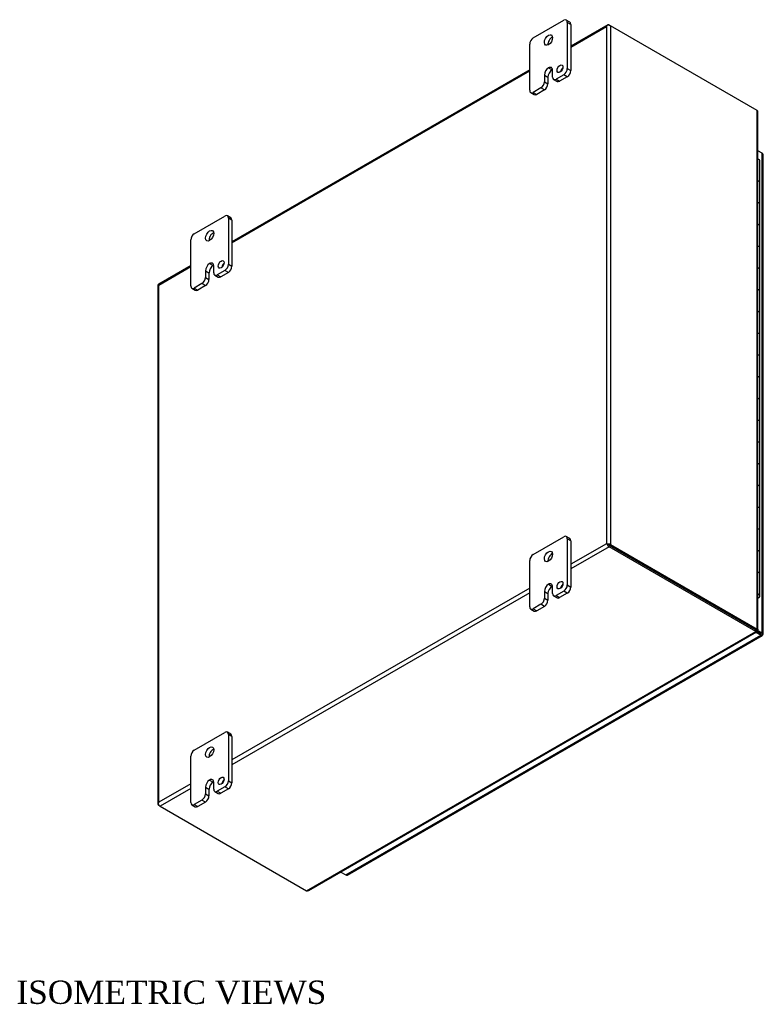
# Model space of a CAD drawing. Header units: inches. Extents: x 4 to 147, y 4 to 97.
# Tile 8 of 8: x 125 to 147, y 68 to 97. Entities that reach past the tile are written whole.
import ezdxf
from ezdxf.enums import TextEntityAlignment as Align

# ---------------------------------------------------------------- set-up
doc = ezdxf.new("R2010")
doc.units = ezdxf.units.IN
doc.header["$MEASUREMENT"] = 0
for name, color, linetype in [('COM48440', 7, 'CONTINUOUS'), ('COM71780-11', 7, 'CONTINUOUS'), ('DEFAULT', 7, 'CONTINUOUS'), ('FET07710', 7, 'CONTINUOUS'), ('HNG10620-20B', 7, 'CONTINUOUS'), ('HNG10620-20C', 7, 'CONTINUOUS'), ('HNG10620-20P', 7, 'CONTINUOUS')]:
    doc.layers.add(name, color=color, linetype=linetype)
doc.styles.add('SEACAD_TIMES_NEW_ROMAN', font='times.ttf')

msp = doc.modelspace()

# ---------------------------------------------------------------- linework, layer by layer
at = {"layer": 'COM48440', "color": 7}
for p, q in [((142.725, 97.255), (141.617, 96.615)), ((141.617, 96.586), (142.687, 97.203)), ((142.687, 97.203), (142.687, 81.668)), ((142.711, 97.237), (142.711, 97.237)), ((142.768, 97.25), (142.809, 97.227)), ((147.212, 94.685), (142.809, 97.227)), ((142.809, 97.227), (142.809, 81.644)), ((140.38, 95.9), (131.434, 90.736)), ((131.434, 90.707), (140.38, 95.871)), ((147.212, 79.102), (147.212, 94.685)), ((147.238, 79.087), (147.238, 94.629)), ((130.197, 90.022), (129.23, 89.463)), ((129.233, 89.436), (130.197, 89.992)), ((129.207, 89.424), (129.207, 73.841)), ((129.233, 73.9), (129.233, 89.436)), ((142.687, 81.668), (141.617, 81.05)), ((142.728, 81.644), (142.687, 81.668)), ((142.711, 81.654), (142.768, 81.621)), ((142.711, 81.654), (142.768, 81.621)), ((142.809, 81.644), (147.212, 79.102)), ((142.768, 81.574), (141.617, 80.909)), ((142.768, 81.621), (147.172, 79.079)), ((147.172, 79.078), (142.768, 81.621)), ((147.172, 79.031), (142.768, 81.574)), ((140.38, 80.336), (131.434, 75.171)), ((140.38, 80.195), (131.434, 75.03)), ((133.677, 71.24), (147.172, 79.031)), ((133.737, 71.246), (147.197, 79.017)), ((147.157, 79.07), (147.198, 79.047)), ((147.189, 79.057), (147.169, 79.068)), ((147.189, 79.057), (147.169, 79.068)), ((147.172, 79.079), (147.212, 79.102)), ((147.172, 79.078), (147.172, 79.031)), ((147.199, 79.075), (147.179, 79.086)), ((147.199, 79.075), (147.179, 79.086)), ((147.18, 79.09), (147.212, 79.072)), ((147.198, 79.047), (147.189, 79.057)), ((147.212, 79.072), (147.199, 79.075)), ((130.197, 74.457), (129.233, 73.9)), ((130.197, 74.316), (129.273, 73.782)), ((129.216, 73.863), (129.216, 73.863)), ((129.273, 73.782), (129.233, 73.806)), ((129.273, 73.782), (133.677, 71.24))]:
    msp.add_line(p, q, dxfattribs=at)
for centre, start, end in [((147.164, 94.629), 0, 48.6182), ((133.7, 71.31), 251.3818, 300)]:
    msp.add_arc(centre, 0.0739, start, end, dxfattribs=at)
for centre, major_axis, ratio, start_param, end_param in [((142.748, 97.168), (0.061, 0.106), 0.577982, 1.230411, 1.570248), ((142.748, 97.168), (0.061, 0.106), 0.577982, 1.231508, 1.571345), ((142.768, 97.18), (0.0432, -0.0748), 0.57735, 2.356194, 3.587154), ((142.748, 97.192), (0.0864, 0), 0.57735, 0.785398, 2.016358), ((129.294, 89.424), (0.0864, 0), 0.57735, 2.696031, 3.141593), ((129.273, 89.389), (0.0432, -0.0748), 0.57735, 3.141593, 3.587154), ((129.294, 89.4), (-0.0863, 0.0499), 0.000948, 0.445015, 0.784852), ((129.294, 89.4), (-0.0864, 0.0498), 0.000948, -0.784852, -0.445015), ((142.748, 81.633), (-0.0864, 0.0498), 0.000948, -1.124689, -0.784852), ((142.748, 81.633), (-0.0863, 0.0499), 0.000948, 0.784852, 1.124689), ((142.748, 81.609), (0.0864, 0), 0.57735, 0.785398, 2.016358), ((142.768, 81.644), (0.0432, -0.0748), 0.57735, 4.266828, 5.497787), ((142.748, 81.633), (0.0288, -0.0166), 0.000948, 0.785944, 2.356741), ((142.748, 81.633), (0.0288, -0.0166), 0.000948, 3.926445, 5.497241), ((129.294, 73.841), (0.0864, 0), 0.57735, 2.696031, 3.926991), ((129.294, 73.865), (-0.061, -0.106), 0.577982, 4.712938, 5.052774), ((129.294, 73.865), (-0.061, -0.106), 0.577982, 4.71184, 5.051677), ((129.273, 73.853), (0.0432, -0.0748), 0.57735, 4.266828, 5.497787)]:
    msp.add_ellipse(centre, major_axis=major_axis, ratio=ratio, start_param=start_param, end_param=end_param, dxfattribs=at)
for points, knots in [([(147.172, 79.078), (147.171, 79.072), (147.171, 79.068), (147.167, 79.066), (147.163, 79.067), (147.157, 79.07)], [0, 0, 0, 0, 0.5, 0.5, 1, 1, 1, 1]), ([(147.172, 79.079), (147.174, 79.08), (147.177, 79.082), (147.179, 79.085), (147.18, 79.086), (147.18, 79.088), (147.179, 79.089), (147.177, 79.092), (147.174, 79.094), (147.172, 79.095)], [0, 0, 0, 0, 0.25, 0.25, 0.5, 0.5, 0.75, 0.75, 1, 1, 1, 1]), ([(147.172, 79.031), (147.177, 79.025), (147.182, 79.021), (147.191, 79.016), (147.195, 79.016), (147.2, 79.019), (147.202, 79.022), (147.202, 79.032), (147.201, 79.039), (147.198, 79.047)], [0, 0, 0, 0, 0.25, 0.25, 0.5, 0.5, 0.75, 0.75, 1, 1, 1, 1]), ([(147.212, 79.102), (147.22, 79.101), (147.227, 79.099), (147.235, 79.093), (147.238, 79.09), (147.238, 79.084), (147.235, 79.081), (147.227, 79.075), (147.22, 79.073), (147.212, 79.072)], [0, 0, 0, 0, 0.25, 0.25, 0.5, 0.5, 0.75, 0.75, 1, 1, 1, 1])]:
    msp.add_open_spline(points, degree=3, knots=knots, dxfattribs=at)
at = {"layer": 'COM71780-11', "color": 7}
for p, q in [((147.367, 93.397), (147.238, 93.472)), ((147.367, 78.987), (147.367, 93.397)), ((147.392, 78.952), (147.392, 93.362)), ((146.938, 79.214), (146.938, 79.214)), ((146.96, 79.201), (146.96, 79.201)), ((147.326, 78.917), (147.175, 79.004)), ((147.2, 79.036), (147.326, 78.964)), ((147.326, 78.964), (147.2, 79.036)), ((147.217, 79.073), (147.367, 78.987)), ((134.856, 71.717), (147.326, 78.917)), ((134.899, 71.713), (147.369, 78.912)), ((147.326, 78.964), (147.326, 78.964)), ((147.326, 78.964), (147.326, 78.964)), ((147.326, 78.964), (147.367, 78.94)), ((147.384, 78.93), (147.326, 78.964)), ((147.384, 78.93), (147.326, 78.964)), ((134.705, 71.804), (134.856, 71.717))]:
    msp.add_line(p, q, dxfattribs=at)
for centre, major_axis, ratio, start_param, end_param in [((147.306, 93.362), (-0.0864, 0), 0.57735, 3.141593, 3.926991), ((147.306, 78.952), (-0.0864, 0), 0.57735, 2.696031, 3.926991), ((147.306, 78.975), (-0.0288, 0.0166), 0.000948, 2.356741, 3.927537), ((147.306, 78.975), (-0.0288, 0.0166), 0.000948, 2.355648, 3.926445), ((147.326, 78.987), (-0.0432, 0.0748), 0.57735, 2.356194, 3.587154), ((147.306, 78.975), (0.0864, -0.0498), 0.000948, -0.784852, -0.445015), ((147.306, 78.975), (0.0863, -0.0499), 0.000948, 0.445015, 0.784852), ((134.856, 71.788), (-0.0432, 0.0748), 0.57735, 2.356194, 3.141593)]:
    msp.add_ellipse(centre, major_axis=major_axis, ratio=ratio, start_param=start_param, end_param=end_param, dxfattribs=at)
at = {"layer": 'FET07710', "color": 7}
for p, q in [((140.486, 96.86), (141.405, 97.391)), ((141.586, 97.337), (141.48, 97.398)), ((141.511, 97.33), (141.511, 95.941)), ((141.617, 97.268), (141.511, 97.33)), ((141.617, 97.268), (141.617, 95.88)), ((140.38, 95.288), (140.38, 96.676)), ((140.945, 95.962), (140.945, 95.961)), ((140.945, 95.962), (141.051, 95.9)), ((140.945, 95.961), (141.051, 95.9)), ((141.051, 95.9), (141.051, 95.9)), ((141.069, 95.686), (141.069, 95.89)), ((141.511, 95.941), (141.617, 95.88)), ((140.822, 95.748), (140.822, 95.544)), ((140.822, 95.748), (140.928, 95.687)), ((140.822, 95.544), (140.928, 95.483)), ((140.928, 95.687), (140.928, 95.483)), ((141.1, 95.618), (141.206, 95.556)), ((141.405, 95.758), (141.175, 95.625)), ((141.175, 95.625), (141.281, 95.564)), ((141.511, 95.697), (141.281, 95.564)), ((141.511, 95.697), (141.405, 95.758)), ((140.716, 95.36), (140.486, 95.227)), ((140.822, 95.299), (140.591, 95.166)), ((140.822, 95.299), (140.716, 95.36)), ((140.411, 95.22), (140.516, 95.159)), ((140.486, 95.227), (140.591, 95.166)), ((130.303, 90.981), (131.222, 91.512)), ((131.403, 91.458), (131.297, 91.519)), ((131.329, 91.451), (131.329, 90.063)), ((131.434, 91.39), (131.329, 91.451)), ((131.434, 91.39), (131.434, 90.002)), ((130.197, 89.409), (130.197, 90.798)), ((130.763, 90.083), (130.763, 90.083)), ((130.763, 90.083), (130.869, 90.022)), ((130.763, 90.083), (130.869, 90.022)), ((130.869, 90.022), (130.869, 90.022)), ((130.886, 89.807), (130.886, 90.012)), ((131.329, 90.063), (131.434, 90.002)), ((130.64, 89.869), (130.64, 89.665)), ((130.64, 89.869), (130.745, 89.808)), ((130.64, 89.665), (130.745, 89.604)), ((130.745, 89.808), (130.745, 89.604)), ((130.918, 89.739), (131.023, 89.678)), ((131.222, 89.879), (130.993, 89.746)), ((130.993, 89.746), (131.098, 89.685)), ((131.328, 89.818), (131.098, 89.685)), ((131.328, 89.818), (131.222, 89.879)), ((130.228, 89.341), (130.334, 89.28)), ((130.533, 89.481), (130.303, 89.348)), ((130.303, 89.348), (130.409, 89.287)), ((130.639, 89.42), (130.409, 89.287)), ((130.639, 89.42), (130.533, 89.481)), ((140.486, 81.347), (141.405, 81.877)), ((141.586, 81.824), (141.48, 81.885)), ((141.511, 81.816), (141.511, 80.428)), ((141.617, 81.755), (141.511, 81.816)), ((141.617, 81.755), (141.617, 80.367)), ((140.38, 79.775), (140.38, 81.163)), ((140.822, 80.234), (140.822, 80.03)), ((140.822, 80.234), (140.928, 80.173)), ((140.928, 80.173), (140.928, 79.969)), ((140.945, 80.448), (140.945, 80.448)), ((140.945, 80.448), (141.051, 80.387)), ((140.945, 80.448), (141.051, 80.387)), ((141.051, 80.387), (141.051, 80.387)), ((141.069, 80.173), (141.069, 80.377)), ((141.405, 80.244), (141.175, 80.112)), ((141.511, 80.183), (141.281, 80.05)), ((141.511, 80.183), (141.405, 80.244)), ((141.511, 80.428), (141.617, 80.367)), ((140.822, 80.03), (140.928, 79.969)), ((141.1, 80.104), (141.206, 80.043)), ((141.175, 80.112), (141.281, 80.05)), ((140.411, 79.706), (140.516, 79.645)), ((140.716, 79.847), (140.486, 79.714)), ((140.486, 79.714), (140.591, 79.653)), ((140.822, 79.785), (140.591, 79.653)), ((140.822, 79.785), (140.716, 79.847)), ((130.303, 75.468), (131.222, 75.999)), ((131.403, 75.945), (131.297, 76.006)), ((131.329, 75.937), (131.329, 74.549)), ((131.434, 75.876), (131.329, 75.937)), ((131.434, 75.876), (131.434, 74.488)), ((130.197, 73.896), (130.197, 75.284)), ((130.763, 74.569), (130.763, 74.569)), ((130.763, 74.569), (130.869, 74.508)), ((130.763, 74.569), (130.869, 74.508)), ((131.329, 74.549), (131.434, 74.488)), ((130.64, 74.356), (130.64, 74.151)), ((130.64, 74.356), (130.745, 74.295)), ((130.745, 74.295), (130.745, 74.09)), ((130.869, 74.508), (130.869, 74.508)), ((130.886, 74.294), (130.886, 74.498)), ((131.222, 74.366), (130.993, 74.233)), ((131.328, 74.304), (131.098, 74.172)), ((131.328, 74.304), (131.222, 74.366)), ((130.533, 73.968), (130.303, 73.835)), ((130.639, 73.907), (130.533, 73.968)), ((130.64, 74.151), (130.745, 74.09)), ((130.918, 74.225), (131.023, 74.164)), ((130.993, 74.233), (131.098, 74.172)), ((130.228, 73.827), (130.334, 73.766)), ((130.303, 73.835), (130.409, 73.774)), ((130.639, 73.907), (130.409, 73.774))]:
    msp.add_line(p, q, dxfattribs=at)
for centre, major_axis, start_param, end_param in [((141.405, 97.268), (-0.075, -0.13), 2.356194, 3.926991), ((141.511, 97.207), (-0.075, -0.13), 2.356194, 3.141593), ((140.486, 96.738), (0.075, 0.13), 0.785398, 2.356194), ((141.051, 96.738), (0.087, 0.152), 0.649107, 2.492486), ((140.945, 95.819), (0.087, 0.151), 0.785398, 2.356194), ((141.051, 95.758), (0.087, 0.151), 0.785398, 2.356194), ((140.945, 95.819), (-0.087, -0.151), 2.356194, 3.926991), ((141.051, 95.758), (-0.087, -0.151), 3.793313, 3.926991), ((141.396, 95.875), (0.063, 0.108), 1.008936, 2.132657), ((141.405, 95.88), (-0.075, -0.13), 0.785398, 2.356194), ((141.511, 95.819), (0.075, 0.13), 3.926991, 5.497787), ((140.716, 95.482), (-0.075, -0.13), 0.785398, 2.356194), ((141.175, 95.747), (0.075, 0.13), 2.356194, 3.926991), ((141.281, 95.686), (0.075, 0.13), 3.141593, 3.926991), ((140.486, 95.35), (0.075, 0.13), 2.356194, 3.926991), ((140.822, 95.421), (0.075, 0.13), 3.926991, 5.497787), ((140.591, 95.288), (0.075, 0.13), 3.141593, 3.926991), ((131.222, 91.389), (-0.075, -0.13), 2.356194, 3.926991), ((131.328, 91.328), (-0.075, -0.13), 2.356194, 3.141593), ((130.303, 90.859), (0.075, 0.13), 0.785398, 2.356194), ((130.869, 90.859), (0.087, 0.152), 0.649107, 2.492486), ((130.763, 89.94), (0.087, 0.151), 0.785398, 2.356194), ((130.869, 89.879), (0.087, 0.151), 0.785398, 2.356194), ((130.763, 89.94), (-0.087, -0.151), 2.356194, 3.926991), ((130.869, 89.879), (-0.087, -0.151), 3.793313, 3.926991), ((131.213, 89.997), (0.062, 0.108), 1.008936, 2.132657), ((131.222, 90.001), (-0.075, -0.13), 0.785398, 2.356194), ((131.328, 89.94), (0.075, 0.13), 3.926991, 5.497787), ((130.533, 89.604), (-0.075, -0.13), 0.785398, 2.356194), ((130.993, 89.869), (0.075, 0.13), 2.356194, 3.926991), ((131.098, 89.808), (0.075, 0.13), 3.141593, 3.926991), ((130.303, 89.471), (0.075, 0.13), 2.356194, 3.926991), ((130.639, 89.543), (0.075, 0.13), 3.926991, 5.497787), ((130.409, 89.41), (0.075, 0.13), 3.141593, 3.926991), ((141.405, 81.755), (-0.075, -0.13), 2.356194, 3.926991), ((141.511, 81.694), (-0.075, -0.13), 2.356194, 3.141593), ((140.486, 81.224), (0.075, 0.13), 0.785398, 2.356194), ((141.051, 81.224), (0.087, 0.152), 0.649107, 2.492486), ((140.945, 80.306), (-0.087, -0.151), 2.356194, 3.926991), ((140.945, 80.306), (0.087, 0.151), 0.785398, 2.356194), ((141.051, 80.244), (0.087, 0.151), 0.785398, 2.356194), ((141.051, 80.245), (-0.087, -0.151), 3.793313, 3.926991), ((141.175, 80.234), (0.075, 0.13), 2.356194, 3.926991), ((141.396, 80.362), (0.063, 0.108), 1.008936, 2.132657), ((141.405, 80.367), (-0.075, -0.13), 0.785398, 2.356194), ((141.511, 80.306), (0.075, 0.13), 3.926991, 5.497787), ((140.716, 79.969), (-0.075, -0.13), 0.785398, 2.356194), ((140.822, 79.908), (0.075, 0.13), 3.926991, 5.497787), ((141.281, 80.173), (0.075, 0.13), 3.141593, 3.926991), ((140.486, 79.836), (0.075, 0.13), 2.356194, 3.926991), ((140.591, 79.775), (0.075, 0.13), 3.141593, 3.926991), ((131.222, 75.876), (-0.075, -0.13), 2.356194, 3.926991), ((131.328, 75.815), (-0.075, -0.13), 2.356194, 3.141593), ((130.303, 75.345), (0.075, 0.13), 0.785398, 2.356194), ((130.869, 75.345), (0.087, 0.152), 0.649107, 2.492486), ((130.763, 74.427), (0.087, 0.151), 0.785398, 2.356194), ((130.763, 74.427), (-0.087, -0.151), 2.356194, 3.926991), ((131.213, 74.483), (0.062, 0.108), 1.008936, 2.132657), ((131.222, 74.488), (-0.075, -0.13), 0.785398, 2.356194), ((130.869, 74.366), (0.087, 0.151), 0.785398, 2.356194), ((130.869, 74.366), (-0.087, -0.151), 3.793313, 3.926991), ((130.993, 74.355), (0.075, 0.13), 2.356194, 3.926991), ((131.328, 74.427), (0.075, 0.13), 3.926991, 5.497787), ((130.533, 74.09), (-0.075, -0.13), 0.785398, 2.356194), ((130.639, 74.029), (0.075, 0.13), 3.926991, 5.497787), ((131.098, 74.294), (0.075, 0.13), 3.141593, 3.926991), ((130.303, 73.957), (0.075, 0.13), 2.356194, 3.926991), ((130.409, 73.896), (0.075, 0.13), 3.141593, 3.926991)]:
    msp.add_ellipse(centre, major_axis=major_axis, ratio=0.57735, start_param=start_param, end_param=end_param, dxfattribs=at)
for centre, major_axis in [((140.945, 96.799), (0.087, 0.152)), ((141.29, 95.936), (0.063, 0.108)), ((130.763, 90.92), (0.087, 0.152)), ((131.108, 90.058), (0.062, 0.108)), ((140.945, 81.285), (0.087, 0.152)), ((141.29, 80.423), (0.063, 0.108)), ((130.763, 75.407), (0.087, 0.152)), ((131.108, 74.544), (0.062, 0.108))]:
    msp.add_ellipse(centre, major_axis=major_axis, ratio=0.57735, dxfattribs=at)
at = {"layer": 'HNG10620-20B', "color": 7}
for p, q in [((147.296, 91.855), (147.296, 92.508)), ((147.296, 90.549), (147.296, 91.202)), ((147.296, 89.242), (147.296, 89.895)), ((147.296, 87.936), (147.296, 88.589)), ((147.296, 86.629), (147.296, 87.283)), ((147.296, 85.323), (147.296, 85.976)), ((147.296, 84.017), (147.296, 84.67)), ((147.296, 82.71), (147.296, 83.363)), ((147.296, 81.404), (147.296, 82.057)), ((147.296, 80.097), (147.296, 80.751))]:
    msp.add_line(p, q, dxfattribs=at)
for centre, major_axis, start_param, end_param in [((147.173, 92.508), (-0.123, 0), 3.141593, 4.157881), ((147.173, 91.855), (-0.123, 0), 3.141593, 4.157881), ((147.173, 91.202), (-0.123, 0), 3.141593, 4.157881), ((147.173, 90.549), (-0.123, 0), 3.141593, 4.157881), ((147.173, 89.895), (-0.123, 0), 3.141593, 4.157881), ((147.173, 89.242), (-0.123, 0), 3.141593, 4.157881), ((147.173, 88.589), (-0.123, 0), 3.141593, 4.157881), ((147.173, 87.936), (-0.123, 0), 3.141593, 4.157881), ((147.173, 87.283), (-0.123, 0), 3.141593, 4.157881), ((147.173, 86.629), (-0.123, 0), 3.141593, 4.157881), ((147.173, 85.976), (-0.123, 0), 3.141593, 4.157881), ((147.173, 85.323), (-0.123, 0), 3.141593, 4.157881), ((147.173, 84.67), (-0.123, 0), 3.141593, 4.157881), ((147.173, 84.017), (-0.123, 0), 3.141593, 4.157881), ((147.173, 83.363), (-0.123, 0), 3.141593, 4.157881), ((147.173, 82.71), (-0.123, 0), 3.141593, 4.157881), ((147.173, 82.057), (-0.123, 0), 3.141593, 4.157881), ((147.173, 81.404), (-0.123, 0), 3.141593, 4.157881), ((147.173, 80.751), (-0.123, 0), 3.141593, 4.157881), ((147.173, 80.097), (-0.123, 0), 2.125304, 4.157881), ((147.173, 80.097), (-0.075, 0), 2.612966, 3.670219)]:
    msp.add_ellipse(centre, major_axis=major_axis, ratio=0.57735, start_param=start_param, end_param=end_param, dxfattribs=at)
at = {"layer": 'HNG10620-20C', "color": 7}
for p, q in [((147.296, 92.508), (147.296, 93.161)), ((147.296, 91.202), (147.296, 91.855)), ((147.296, 89.895), (147.296, 90.549)), ((147.296, 88.589), (147.296, 89.242)), ((147.296, 87.283), (147.296, 87.936)), ((147.296, 85.976), (147.296, 86.629)), ((147.296, 84.67), (147.296, 85.323)), ((147.296, 83.363), (147.296, 84.017)), ((147.296, 82.057), (147.296, 82.71)), ((147.296, 80.751), (147.296, 81.404))]:
    msp.add_line(p, q, dxfattribs=at)
for centre in [(147.173, 93.161), (147.173, 92.508), (147.173, 91.855), (147.173, 91.202), (147.173, 90.549), (147.173, 89.895), (147.173, 89.242), (147.173, 88.589), (147.173, 87.936), (147.173, 87.283), (147.173, 86.629), (147.173, 85.976), (147.173, 85.323), (147.173, 84.67), (147.173, 84.017), (147.173, 83.363), (147.173, 82.71), (147.173, 82.057), (147.173, 81.404), (147.173, 80.751)]:
    msp.add_ellipse(centre, major_axis=(0.123, 0), ratio=0.57735, start_param=0, end_param=1.016289, dxfattribs=at)
at = {"layer": 'HNG10620-20P', "color": 7}
msp.add_ellipse((147.173, 80.097), major_axis=(-0.075, 0), ratio=0.57735, start_param=2.612966, end_param=3.670219, dxfattribs=at)

# ---------------------------------------------------------------- texts
at = {"layer": 'DEFAULT', "color": 7, "style": 'SEACAD_TIMES_NEW_ROMAN'}
msp.add_text('ISOMETRIC VIEWS', height=0.7, dxfattribs=at).set_placement((124.961, 68.544), align=Align.TOP_LEFT)

doc.saveas('drawing.dxf')
